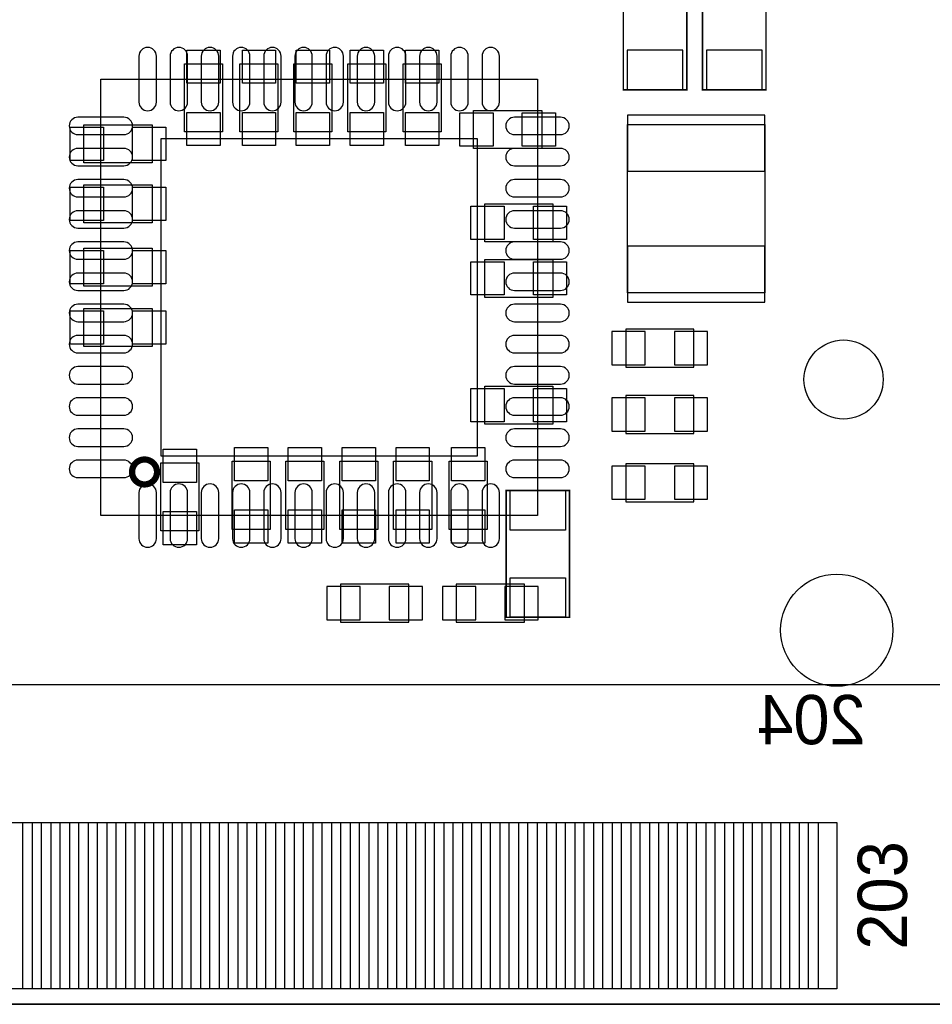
# Model space of a CAD drawing. Extents: x -8.5 to 88.7, y 0 to 55.1.
# Tile 5 of 9: x 52.6 to 67.2, y 0 to 15.8. Entities that reach past the tile are written whole.
import ezdxf
from ezdxf.enums import TextEntityAlignment as Align

# ---------------------------------------------------------------- set-up
doc = ezdxf.new("R2010")
doc.units = 0
for name, color, linetype in [('BG_OUTLINE', 80, 'CONTINUOUS'), ('PG_ASSEMBLY_BOTTOM', 30, 'CONTINUOUS'), ('PG_ASSEMBLY_TOP', 43, 'CONTINUOUS'), ('PIN_BOTTOM', 211, 'CONTINUOUS'), ('PIN_TOP', 153, 'CONTINUOUS')]:
    doc.layers.add(name, color=color, linetype=linetype)

msp = doc.modelspace()

# ---------------------------------------------------------------- linework, layer by layer
at = {"layer": 'BG_OUTLINE'}
msp.add_lwpolyline([(67.600068, 0), (25.299924, 0), (25.299924, 3.75412, 0.414116), (24.800052, 4.253992, 0.414221), (24.299926, 3.75412), (24.299926, 0), (0, 0), (0, 17.999964, 0.41415), (1.999996, 19.99996, 0.414214), (0, 21.999956), (0, 38.599872), (67.600068, 38.599872), (67.600068, 21.999956, 1.000034), (67.600068, 17.999964)], format="xyb", close=True, dxfattribs=at)
at = {"layer": 'PG_ASSEMBLY_BOTTOM', "const_width": 0.0254}
for points in [[(62.2554, 16.696944), (62.2554, 14.664944), (63.2714, 14.664944), (63.2714, 16.696944), (62.2554, 16.696944)], [(63.5254, 16.696944), (63.5254, 14.664944), (64.5414, 14.664944), (64.5414, 16.696944), (63.5254, 16.696944)]]:
    msp.add_lwpolyline(points, dxfattribs=at)
at = {"layer": 'PG_ASSEMBLY_BOTTOM'}
msp.add_lwpolyline([(53.87848, 14.837664), (60.87872, 14.837664), (60.87872, 7.837424), (53.87848, 7.837424)], close=True, dxfattribs=at)
for points in [[(62.323726, 11.409934), (62.323726, 14.109954), (64.52362, 14.109954), (64.52362, 11.409934), (62.323726, 11.409934)], [(62.2935, 10.219944), (63.3857, 10.219944), (63.3857, 10.829544), (62.2935, 10.829544), (62.2935, 10.219944)], [(62.2935, 9.153144), (63.3857, 9.153144), (63.3857, 9.762744), (62.2935, 9.762744), (62.2935, 9.153144)], [(62.2935, 8.060944), (63.3857, 8.060944), (63.3857, 8.670544), (62.2935, 8.670544), (62.2935, 8.060944)], [(57.7215, 6.130544), (58.8137, 6.130544), (58.8137, 6.740144), (57.7215, 6.740144), (57.7215, 6.130544)], [(59.5757, 6.130544), (60.6679, 6.130544), (60.6679, 6.740144), (59.5757, 6.740144), (59.5757, 6.130544)]]:
    msp.add_lwpolyline(points, dxfattribs=at)
at = {"layer": 'PG_ASSEMBLY_BOTTOM', "const_width": 0.100076}
msp.add_lwpolyline([(54.578504, 8.33755, -0.414225), (54.378606, 8.537448, -0.414628), (54.578504, 8.7376, -0.414202), (54.778656, 8.537448, -0.414628), (54.578504, 8.33755)], format="xyb", dxfattribs=at)
at = {"layer": 'PG_ASSEMBLY_TOP'}
for points in [[(55.8292, 15.084044), (55.8292, 13.991844), (55.2196, 13.991844), (55.2196, 15.084044), (55.8292, 15.084044)], [(56.7182, 15.084044), (56.7182, 13.991844), (56.1086, 13.991844), (56.1086, 15.084044), (56.7182, 15.084044)], [(57.5818, 15.084044), (57.5818, 13.991844), (56.9722, 13.991844), (56.9722, 15.084044), (57.5818, 15.084044)], [(58.4454, 15.084044), (58.4454, 13.991844), (57.8358, 13.991844), (57.8358, 15.084044), (58.4454, 15.084044)], [(59.3344, 15.084044), (59.3344, 13.991844), (58.7248, 13.991844), (58.7248, 15.084044), (59.3344, 15.084044)], [(60.9473, 13.725144), (59.8551, 13.725144), (59.8551, 14.334744), (60.9473, 14.334744), (60.9473, 13.725144)], [(53.6067, 14.106144), (54.6989, 14.106144), (54.6989, 13.496544), (53.6067, 13.496544), (53.6067, 14.106144)], [(53.6067, 13.140944), (54.6989, 13.140944), (54.6989, 12.531344), (53.6067, 12.531344), (53.6067, 13.140944)], [(61.1251, 12.226544), (60.0329, 12.226544), (60.0329, 12.836144), (61.1251, 12.836144), (61.1251, 12.226544)], [(53.6067, 12.124944), (54.6989, 12.124944), (54.6989, 11.515344), (53.6067, 11.515344), (53.6067, 12.124944)], [(61.1251, 11.337544), (60.0329, 11.337544), (60.0329, 11.947144), (61.1251, 11.947144), (61.1251, 11.337544)], [(53.6067, 11.159744), (54.6989, 11.159744), (54.6989, 10.550144), (53.6067, 10.550144), (53.6067, 11.159744)], [(61.1251, 9.305544), (60.0329, 9.305544), (60.0329, 9.915144), (61.1251, 9.915144), (61.1251, 9.305544)], [(55.9816, 7.616444), (55.9816, 8.708644), (56.5912, 8.708644), (56.5912, 7.616444), (55.9816, 7.616444)], [(56.8452, 7.616444), (56.8452, 8.708644), (57.4548, 8.708644), (57.4548, 7.616444), (56.8452, 7.616444)], [(57.7088, 7.616444), (57.7088, 8.708644), (58.3184, 8.708644), (58.3184, 7.616444), (57.7088, 7.616444)], [(58.5724, 7.616444), (58.5724, 8.708644), (59.182, 8.708644), (59.182, 7.616444), (58.5724, 7.616444)], [(59.4614, 7.616444), (59.4614, 8.708644), (60.071, 8.708644), (60.071, 7.616444), (59.4614, 7.616444)], [(54.8386, 7.591044), (54.8386, 8.683244), (55.4482, 8.683244), (55.4482, 7.591044), (54.8386, 7.591044)], [(0.001016, 0), (0.001016, 5.129022), (67.750944, 5.129022), (67.750944, 0)], [(25.30094, 0), (67.750944, 0)]]:
    msp.add_lwpolyline(points, dxfattribs=at)
at = {"layer": 'PG_ASSEMBLY_TOP', "const_width": 0.0254}
msp.add_lwpolyline([(61.3918, 8.238744), (61.3918, 6.206744), (60.3758, 6.206744), (60.3758, 8.238744), (61.3918, 8.238744)], dxfattribs=at)
at = {"layer": 'PIN_BOTTOM'}
for points in [[(54.768242, 14.469364), (54.768242, 15.205964, 1), (54.488842, 15.205964), (54.488842, 14.469364, 1)], [(55.268368, 14.469364), (55.268368, 15.205964, 1), (54.988968, 15.205964), (54.988968, 14.469364, 1)], [(55.76824, 14.469364), (55.76824, 15.205964, 1), (55.48884, 15.205964), (55.48884, 14.469364, 1)], [(56.268366, 14.469364), (56.268366, 15.205964, 1), (55.988966, 15.205964), (55.988966, 14.469364, 1)], [(56.768238, 14.469364), (56.768238, 15.205964, 1), (56.488838, 15.205964), (56.488838, 14.469364, 1)], [(57.268364, 14.469364), (57.268364, 15.205964, 1), (56.988964, 15.205964), (56.988964, 14.469364, 1)], [(57.768236, 14.469364), (57.768236, 15.205964, 1), (57.488836, 15.205964), (57.488836, 14.469364, 1)], [(58.268362, 14.469364), (58.268362, 15.205964, 1), (57.988962, 15.205964), (57.988962, 14.469364, 1)], [(58.768234, 14.469364), (58.768234, 15.205964, 1), (58.488834, 15.205964), (58.488834, 14.469364, 1)], [(59.26836, 14.469364), (59.26836, 15.205964, 1), (58.98896, 15.205964), (58.98896, 14.469364, 1)], [(59.768232, 14.469364), (59.768232, 15.205964, 1), (59.488832, 15.205964), (59.488832, 14.469364, 1)], [(60.268358, 14.469364), (60.268358, 15.205964, 1), (59.988958, 15.205964), (59.988958, 14.469364, 1)], [(54.24678, 14.227302), (53.51018, 14.227302, 1), (53.51018, 13.947902), (54.24678, 13.947902, 1)], [(61.24702, 14.227302), (60.51042, 14.227302, 1), (60.51042, 13.947902), (61.24702, 13.947902, 1)], [(54.24678, 13.727176), (53.51018, 13.727176, 1), (53.51018, 13.447776), (54.24678, 13.447776, 1)], [(61.24702, 13.727176), (60.51042, 13.727176, 1), (60.51042, 13.447776), (61.24702, 13.447776, 1)], [(54.24678, 13.227304), (53.51018, 13.227304, 1), (53.51018, 12.947904), (54.24678, 12.947904, 1)], [(61.24702, 13.227304), (60.51042, 13.227304, 1), (60.51042, 12.947904), (61.24702, 12.947904, 1)], [(54.24678, 12.727178), (53.51018, 12.727178, 1), (53.51018, 12.447778), (54.24678, 12.447778, 1)], [(61.24702, 12.727178), (60.51042, 12.727178, 1), (60.51042, 12.447778), (61.24702, 12.447778, 1)], [(54.24678, 12.227306), (53.51018, 12.227306, 1), (53.51018, 11.947906), (54.24678, 11.947906, 1)], [(61.24702, 12.227306), (60.51042, 12.227306, 1), (60.51042, 11.947906), (61.24702, 11.947906, 1)], [(54.24678, 11.72718), (53.51018, 11.72718, 1), (53.51018, 11.44778), (54.24678, 11.44778, 1)], [(61.24702, 11.72718), (60.51042, 11.72718, 1), (60.51042, 11.44778), (61.24702, 11.44778, 1)], [(54.24678, 11.227308), (53.51018, 11.227308, 1), (53.51018, 10.947908), (54.24678, 10.947908, 1)], [(61.24702, 11.227308), (60.51042, 11.227308, 1), (60.51042, 10.947908), (61.24702, 10.947908, 1)], [(54.24678, 10.727182), (53.51018, 10.727182, 1), (53.51018, 10.447782), (54.24678, 10.447782, 1)], [(61.24702, 10.727182), (60.51042, 10.727182, 1), (60.51042, 10.447782), (61.24702, 10.447782, 1)], [(54.24678, 10.22731), (53.51018, 10.22731, 1), (53.51018, 9.94791), (54.24678, 9.94791, 1)], [(61.24702, 10.22731), (60.51042, 10.22731, 1), (60.51042, 9.94791), (61.24702, 9.94791, 1)], [(54.24678, 9.727184), (53.51018, 9.727184, 1), (53.51018, 9.447784), (54.24678, 9.447784, 1)], [(61.24702, 9.727184), (60.51042, 9.727184, 1), (60.51042, 9.447784), (61.24702, 9.447784, 1)], [(54.24678, 9.227312), (53.51018, 9.227312, 1), (53.51018, 8.947912), (54.24678, 8.947912, 1)], [(61.24702, 9.227312), (60.51042, 9.227312, 1), (60.51042, 8.947912), (61.24702, 8.947912, 1)], [(54.24678, 8.727186), (53.51018, 8.727186, 1), (53.51018, 8.447786), (54.24678, 8.447786, 1)], [(61.24702, 8.727186), (60.51042, 8.727186, 1), (60.51042, 8.447786), (61.24702, 8.447786, 1)], [(54.768242, 7.469124), (54.768242, 8.205724, 1), (54.488842, 8.205724), (54.488842, 7.469124, 1)], [(55.268368, 7.469124), (55.268368, 8.205724, 1), (54.988968, 8.205724), (54.988968, 7.469124, 1)], [(55.76824, 7.469124), (55.76824, 8.205724, 1), (55.48884, 8.205724), (55.48884, 7.469124, 1)], [(56.268366, 7.469124), (56.268366, 8.205724, 1), (55.988966, 8.205724), (55.988966, 7.469124, 1)], [(56.768238, 7.469124), (56.768238, 8.205724, 1), (56.488838, 8.205724), (56.488838, 7.469124, 1)], [(57.268364, 7.469124), (57.268364, 8.205724, 1), (56.988964, 8.205724), (56.988964, 7.469124, 1)], [(57.768236, 7.469124), (57.768236, 8.205724, 1), (57.488836, 8.205724), (57.488836, 7.469124, 1)], [(58.268362, 7.469124), (58.268362, 8.205724, 1), (57.988962, 8.205724), (57.988962, 7.469124, 1)], [(58.768234, 7.469124), (58.768234, 8.205724, 1), (58.488834, 8.205724), (58.488834, 7.469124, 1)], [(59.26836, 7.469124), (59.26836, 8.205724, 1), (58.98896, 8.205724), (58.98896, 7.469124, 1)], [(59.768232, 7.469124), (59.768232, 8.205724, 1), (59.488832, 8.205724), (59.488832, 7.469124, 1)], [(60.268358, 7.469124), (60.268358, 8.205724, 1), (59.988958, 8.205724), (59.988958, 7.469124, 1)]]:
    msp.add_lwpolyline(points, format="xyb", close=True, dxfattribs=at)
for points in [[(62.3189, 14.664944), (63.2079, 14.664944), (63.2079, 15.299944), (62.3189, 15.299944)], [(63.5889, 14.664944), (64.4779, 14.664944), (64.4779, 15.299944), (63.5889, 15.299944)], [(62.323853, 13.360019), (64.523747, 13.360019), (64.523747, 14.259941), (62.323853, 14.259941)], [(54.8386, 13.877544), (54.8386, 8.797544), (59.9186, 8.797544), (59.9186, 13.877544)], [(62.323853, 11.259947), (64.523747, 11.259947), (64.523747, 12.159869), (62.323853, 12.159869)], [(62.072774, 10.791444), (62.072774, 10.258044), (62.606174, 10.258044), (62.606174, 10.791444)], [(63.073026, 10.791444), (63.073026, 10.258044), (63.606426, 10.258044), (63.606426, 10.791444)], [(62.072774, 9.724644), (62.072774, 9.191244), (62.606174, 9.191244), (62.606174, 9.724644)], [(63.073026, 9.724644), (63.073026, 9.191244), (63.606426, 9.191244), (63.606426, 9.724644)], [(62.072774, 8.632444), (62.072774, 8.099044), (62.606174, 8.099044), (62.606174, 8.632444)], [(63.073026, 8.632444), (63.073026, 8.099044), (63.606426, 8.099044), (63.606426, 8.632444)], [(57.500774, 6.702044), (57.500774, 6.168644), (58.034174, 6.168644), (58.034174, 6.702044)], [(58.501026, 6.702044), (58.501026, 6.168644), (59.034426, 6.168644), (59.034426, 6.702044)], [(59.354974, 6.702044), (59.354974, 6.168644), (59.888374, 6.168644), (59.888374, 6.702044)], [(60.355226, 6.702044), (60.355226, 6.168644), (60.888626, 6.168644), (60.888626, 6.702044)], [(52.626006, 0.25019), (52.626006, 2.91719), (53.076094, 2.91719), (53.076094, 0.25019)], [(53.225954, 0.25019), (53.225954, 2.91719), (53.676042, 2.91719), (53.676042, 0.25019)], [(53.825902, 0.25019), (53.825902, 2.91719), (54.27599, 2.91719), (54.27599, 0.25019)], [(54.42585, 0.25019), (54.42585, 2.91719), (54.875938, 2.91719), (54.875938, 0.25019)], [(55.026052, 0.25019), (55.026052, 2.91719), (55.47614, 2.91719), (55.47614, 0.25019)], [(55.626, 0.25019), (55.626, 2.91719), (56.076088, 2.91719), (56.076088, 0.25019)], [(56.225948, 0.25019), (56.225948, 2.91719), (56.676036, 2.91719), (56.676036, 0.25019)], [(56.825896, 0.25019), (56.825896, 2.91719), (57.275984, 2.91719), (57.275984, 0.25019)], [(57.425844, 0.25019), (57.425844, 2.91719), (57.875932, 2.91719), (57.875932, 0.25019)], [(58.026046, 0.25019), (58.026046, 2.91719), (58.476134, 2.91719), (58.476134, 0.25019)], [(58.625994, 0.25019), (58.625994, 2.91719), (59.076082, 2.91719), (59.076082, 0.25019)], [(59.225942, 0.25019), (59.225942, 2.91719), (59.67603, 2.91719), (59.67603, 0.25019)], [(59.82589, 0.25019), (59.82589, 2.91719), (60.275978, 2.91719), (60.275978, 0.25019)], [(60.425838, 0.25019), (60.425838, 2.91719), (60.875926, 2.91719), (60.875926, 0.25019)], [(61.02604, 0.25019), (61.02604, 2.91719), (61.476128, 2.91719), (61.476128, 0.25019)], [(61.625988, 0.25019), (61.625988, 2.91719), (62.076076, 2.91719), (62.076076, 0.25019)], [(62.225936, 0.25019), (62.225936, 2.91719), (62.676024, 2.91719), (62.676024, 0.25019)], [(62.825884, 0.25019), (62.825884, 2.91719), (63.275972, 2.91719), (63.275972, 0.25019)], [(63.425832, 0.25019), (63.425832, 2.91719), (63.87592, 2.91719), (63.87592, 0.25019)], [(64.026034, 0.25019), (64.026034, 2.91719), (64.476122, 2.91719), (64.476122, 0.25019)], [(64.625982, 0.25019), (64.625982, 2.91719), (65.07607, 2.91719), (65.07607, 0.25019)], [(65.22593, 0.25019), (65.22593, 2.91719), (65.676018, 2.91719), (65.676018, 0.25019)]]:
    msp.add_lwpolyline(points, close=True, dxfattribs=at)
for centre, radius in [((65.786, 10.0203), 0.635), ((65.676018, 5.999988), 0.900049)]:
    msp.add_circle(centre, radius, dxfattribs=at)
at = {"layer": 'PIN_TOP'}
for points in [[(55.2577, 15.30477), (55.7911, 15.30477), (55.7911, 14.77137), (55.2577, 14.77137)], [(56.1467, 15.30477), (56.6801, 15.30477), (56.6801, 14.77137), (56.1467, 14.77137)], [(57.0103, 15.30477), (57.5437, 15.30477), (57.5437, 14.77137), (57.0103, 14.77137)], [(57.8739, 15.30477), (58.4073, 15.30477), (58.4073, 14.77137), (57.8739, 14.77137)], [(58.7629, 15.30477), (59.2963, 15.30477), (59.2963, 14.77137), (58.7629, 14.77137)], [(55.2577, 14.304518), (55.7911, 14.304518), (55.7911, 13.771118), (55.2577, 13.771118)], [(56.1467, 14.304518), (56.6801, 14.304518), (56.6801, 13.771118), (56.1467, 13.771118)], [(57.0103, 14.304518), (57.5437, 14.304518), (57.5437, 13.771118), (57.0103, 13.771118)], [(57.8739, 14.304518), (58.4073, 14.304518), (58.4073, 13.771118), (57.8739, 13.771118)], [(58.7629, 14.304518), (59.2963, 14.304518), (59.2963, 13.771118), (58.7629, 13.771118)], [(60.167774, 14.296644), (60.167774, 13.763244), (59.634374, 13.763244), (59.634374, 14.296644)], [(61.168026, 14.296644), (61.168026, 13.763244), (60.634626, 13.763244), (60.634626, 14.296644)], [(53.385974, 13.534644), (53.385974, 14.068044), (53.919374, 14.068044), (53.919374, 13.534644)], [(54.386226, 13.534644), (54.386226, 14.068044), (54.919626, 14.068044), (54.919626, 13.534644)], [(53.385974, 12.569444), (53.385974, 13.102844), (53.919374, 13.102844), (53.919374, 12.569444)], [(54.386226, 12.569444), (54.386226, 13.102844), (54.919626, 13.102844), (54.919626, 12.569444)], [(60.345574, 12.798044), (60.345574, 12.264644), (59.812174, 12.264644), (59.812174, 12.798044)], [(61.345826, 12.798044), (61.345826, 12.264644), (60.812426, 12.264644), (60.812426, 12.798044)], [(53.385974, 11.553444), (53.385974, 12.086844), (53.919374, 12.086844), (53.919374, 11.553444)], [(54.386226, 11.553444), (54.386226, 12.086844), (54.919626, 12.086844), (54.919626, 11.553444)], [(60.345574, 11.909044), (60.345574, 11.375644), (59.812174, 11.375644), (59.812174, 11.909044)], [(61.345826, 11.909044), (61.345826, 11.375644), (60.812426, 11.375644), (60.812426, 11.909044)], [(53.385974, 10.588244), (53.385974, 11.121644), (53.919374, 11.121644), (53.919374, 10.588244)], [(54.386226, 10.588244), (54.386226, 11.121644), (54.919626, 11.121644), (54.919626, 10.588244)], [(60.345574, 9.877044), (60.345574, 9.343644), (59.812174, 9.343644), (59.812174, 9.877044)], [(61.345826, 9.877044), (61.345826, 9.343644), (60.812426, 9.343644), (60.812426, 9.877044)], [(55.4101, 8.37057), (54.8767, 8.37057), (54.8767, 8.90397), (55.4101, 8.90397)], [(56.5531, 8.39597), (56.0197, 8.39597), (56.0197, 8.92937), (56.5531, 8.92937)], [(57.4167, 8.39597), (56.8833, 8.39597), (56.8833, 8.92937), (57.4167, 8.92937)], [(58.2803, 8.39597), (57.7469, 8.39597), (57.7469, 8.92937), (58.2803, 8.92937)], [(59.1439, 8.39597), (58.6105, 8.39597), (58.6105, 8.92937), (59.1439, 8.92937)], [(60.0329, 8.39597), (59.4995, 8.39597), (59.4995, 8.92937), (60.0329, 8.92937)], [(61.3283, 7.603744), (60.4393, 7.603744), (60.4393, 8.238744), (61.3283, 8.238744)], [(55.4101, 7.370318), (54.8767, 7.370318), (54.8767, 7.903718), (55.4101, 7.903718)], [(56.5531, 7.395718), (56.0197, 7.395718), (56.0197, 7.929118), (56.5531, 7.929118)], [(57.4167, 7.395718), (56.8833, 7.395718), (56.8833, 7.929118), (57.4167, 7.929118)], [(58.2803, 7.395718), (57.7469, 7.395718), (57.7469, 7.929118), (58.2803, 7.929118)], [(59.1439, 7.395718), (58.6105, 7.395718), (58.6105, 7.929118), (59.1439, 7.929118)], [(60.0329, 7.395718), (59.4995, 7.395718), (59.4995, 7.929118), (60.0329, 7.929118)], [(61.3283, 6.206744), (60.4393, 6.206744), (60.4393, 6.841744), (61.3283, 6.841744)], [(52.326032, 0.25019), (52.326032, 2.91719), (52.77612, 2.91719), (52.77612, 0.25019)], [(52.92598, 0.25019), (52.92598, 2.91719), (53.376068, 2.91719), (53.376068, 0.25019)], [(53.525928, 0.25019), (53.525928, 2.91719), (53.976016, 2.91719), (53.976016, 0.25019)], [(54.125876, 0.25019), (54.125876, 2.91719), (54.575964, 2.91719), (54.575964, 0.25019)], [(54.725824, 0.25019), (54.725824, 2.91719), (55.175912, 2.91719), (55.175912, 0.25019)], [(55.326026, 0.25019), (55.326026, 2.91719), (55.776114, 2.91719), (55.776114, 0.25019)], [(55.925974, 0.25019), (55.925974, 2.91719), (56.376062, 2.91719), (56.376062, 0.25019)], [(56.525922, 0.25019), (56.525922, 2.91719), (56.97601, 2.91719), (56.97601, 0.25019)], [(57.12587, 0.25019), (57.12587, 2.91719), (57.575958, 2.91719), (57.575958, 0.25019)], [(57.725818, 0.25019), (57.725818, 2.91719), (58.175906, 2.91719), (58.175906, 0.25019)], [(58.32602, 0.25019), (58.32602, 2.91719), (58.776108, 2.91719), (58.776108, 0.25019)], [(58.925968, 0.25019), (58.925968, 2.91719), (59.376056, 2.91719), (59.376056, 0.25019)], [(59.525916, 0.25019), (59.525916, 2.91719), (59.976004, 2.91719), (59.976004, 0.25019)], [(60.125864, 0.25019), (60.125864, 2.91719), (60.575952, 2.91719), (60.575952, 0.25019)], [(60.725812, 0.25019), (60.725812, 2.91719), (61.1759, 2.91719), (61.1759, 0.25019)], [(61.326014, 0.25019), (61.326014, 2.91719), (61.776102, 2.91719), (61.776102, 0.25019)], [(61.925962, 0.25019), (61.925962, 2.91719), (62.37605, 2.91719), (62.37605, 0.25019)], [(62.52591, 0.25019), (62.52591, 2.91719), (62.975998, 2.91719), (62.975998, 0.25019)], [(63.125858, 0.25019), (63.125858, 2.91719), (63.575946, 2.91719), (63.575946, 0.25019)], [(63.72606, 0.25019), (63.72606, 2.91719), (64.176148, 2.91719), (64.176148, 0.25019)], [(64.326008, 0.25019), (64.326008, 2.91719), (64.776096, 2.91719), (64.776096, 0.25019)], [(64.925956, 0.25019), (64.925956, 2.91719), (65.376044, 2.91719), (65.376044, 0.25019)]]:
    msp.add_lwpolyline(points, close=True, dxfattribs=at)
msp.add_circle((65.676018, 5.999988), 0.900049, dxfattribs=at)

# ---------------------------------------------------------------- texts
at = {"layer": 'PG_ASSEMBLY_BOTTOM', "text_generation_flag": 2, "width": 0.987138}
msp.add_text('204', height=0.78994, dxfattribs=at).set_placement((65.27038, 4.17068), align=Align.CENTER)
at = {"layer": 'PG_ASSEMBLY_TOP', "width": 0.987138}
msp.add_text('203', height=0.78994, rotation=90, dxfattribs=at).set_placement((66.802254, 1.746758), align=Align.CENTER)

doc.saveas('drawing.dxf')
